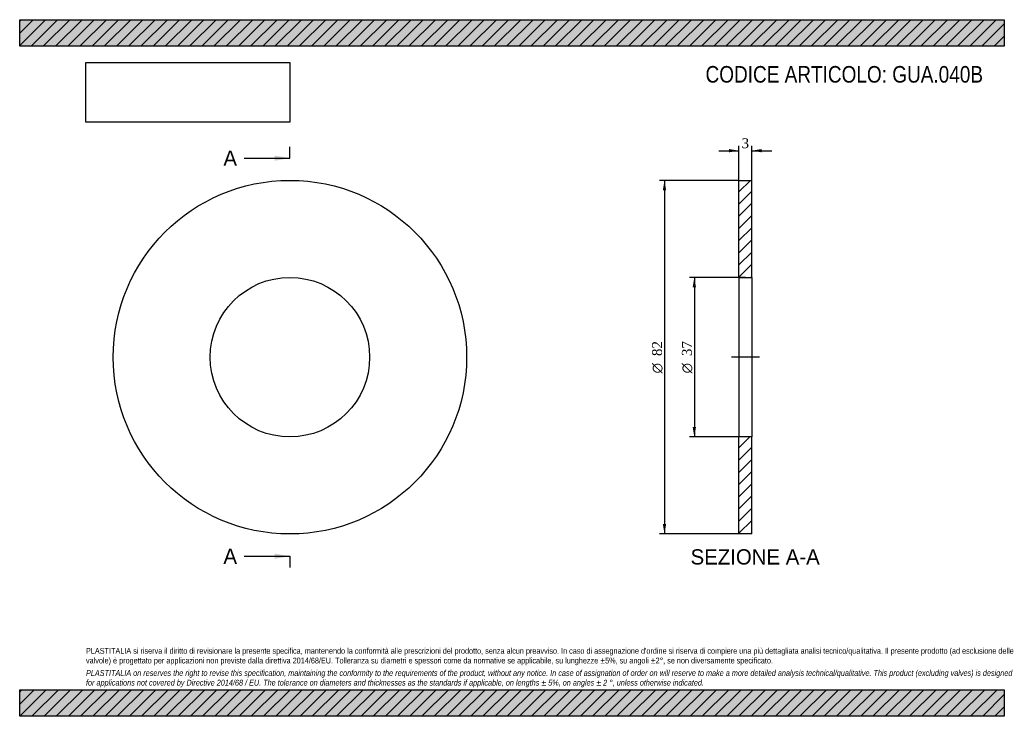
# Model space of a CAD drawing. Header units: millimetres. Extents: x 0 to 228, y 0 to 162.
import ezdxf
from ezdxf.enums import TextEntityAlignment as Align
from ezdxf.lldxf.tags import DXFTag

# ---------------------------------------------------------------- set-up
doc = ezdxf.new("R2010")
doc.units = ezdxf.units.MM
doc.header["$LTSCALE"] = 0.769231
for name, color, linetype in [('Default', 7, 'Continuous'), ('DV2_Default', 7, 'Continuous'), ('GUA.040B', 7, 'Continuous')]:
    doc.layers.add(name, color=color, linetype=linetype)
doc.styles.add('SEACAD_Solid_Edge_ANSI', font='seans.ttf')
doc.styles.add('SEACAD_Solid_Edge_ANSI1_Symbols', font='semeca1.ttf')
doc.styles.add('SEACAD_Times_New_Roman', font='times.ttf')
tags = doc.linetypes.add('CENTER2', pattern=[28.575, 19.05, -3.175, 3.175, -3.175]).pattern_tags.tags
tags[10:11] = [DXFTag(74, 4), DXFTag(75, 0), DXFTag(340, '0'), DXFTag(46, 0.0), DXFTag(50, 0.0), DXFTag(44, 0.0), DXFTag(45, 0.0)]
tags[8:9] = [DXFTag(74, 4), DXFTag(75, 0), DXFTag(340, '0'), DXFTag(46, 0.0), DXFTag(50, 0.0), DXFTag(44, 0.0), DXFTag(45, 0.0)]
tags[6:7] = [DXFTag(74, 4), DXFTag(75, 0), DXFTag(340, '0'), DXFTag(46, 0.0), DXFTag(50, 0.0), DXFTag(44, 0.0), DXFTag(45, 0.0)]
tags[4:5] = [DXFTag(74, 4), DXFTag(75, 0), DXFTag(340, '0'), DXFTag(46, 0.0), DXFTag(50, 0.0), DXFTag(44, 0.0), DXFTag(45, 0.0)]
doc.dimstyles.new('ANSImm', dxfattribs={"dimtxt": 2.307692, "dimasz": 2.307692, "dimexe": 1.153846, "dimexo": 0, "dimgap": 0.576923, "dimtad": 1, "dimdsep": 46, "dimtxsty": 'SEACAD_Times_New_Roman', "dimblk1": '_SE_FILLED', "dimblk2": '_SE_FILLED', "dimsah": 1, "dimcen": 1.153846, "dimazin": 0, "dimtfac": 0.85, "dimtdec": 3, "dimtofl": 0, "dimtmove": 0, "dimatfit": 3, "dimfxl": 1, "dimarcsym": 0})
picture_1 = doc.add_image_def('image1.jpg', size_in_pixel=(4302, 1260))

# ---------------------------------------------------------------- blocks, each defined once
blk = doc.blocks.new('SE')
at = {"layer": 'GUA.040B', "color": 7, "linetype": 'Continuous'}
for radius in [41, 18.5]:
    blk.add_circle((62.7, 83.28), radius, dxfattribs=at)
blk = doc.blocks.new('SE2')
at = {"color": 7, "linetype": 'Continuous', "style": 'SEACAD_Solid_Edge_ANSI'}
blk.add_text('A', height=3.54, dxfattribs=at).set_placement((47.27, 131.2), align=Align.TOP_LEFT)
blk = doc.blocks.new('SE3')
at = {"color": 7, "linetype": 'Continuous', "style": 'SEACAD_Solid_Edge_ANSI'}
blk.add_text('A', height=3.54, dxfattribs=at).set_placement((47.27, 38.89), align=Align.TOP_LEFT)
blk = doc.blocks.new('SEANNOT_GROUP')
at = {"linetype": 'Continuous'}
blk.add_hatch(color=7, dxfattribs=at).paths.add_polyline_path([(59.16, 128.84), (62.7, 129.43), (59.16, 130.02)])
at = {"color": 7, "linetype": 'Continuous'}
blk.add_lwpolyline([(52.08, 129.43), (62.7, 129.43)], dxfattribs=at)
blk = doc.blocks.new('SEANNOT_GROUP1')
at = {"linetype": 'Continuous'}
blk.add_hatch(color=7, dxfattribs=at).paths.add_polyline_path([(59.16, 36.53), (62.7, 37.12), (59.16, 37.71)])
at = {"color": 7, "linetype": 'Continuous'}
blk.add_lwpolyline([(52.08, 37.12), (62.7, 37.12)], dxfattribs=at)
blk = doc.blocks.new('SE1')
at = {"layer": 'Default', "color": 7, "linetype": 'CENTER2'}
for p, q in [((62.7, 129.43), (62.7, 132.08)), ((62.7, 37.12), (62.7, 34.47))]:
    blk.add_line(p, q, dxfattribs=at)
at = {"layer": 'Default', "color": 7, "linetype": 'CENTER2', "const_width": 0.0001}
blk.add_lwpolyline([(62.7, 129.43), (62.7, 37.12)], dxfattribs=at)
at = {"layer": 'Default'}
for name in ['SE2', 'SEANNOT_GROUP', 'SE3', 'SEANNOT_GROUP1']:
    blk.add_blockref(name, (0, 0), dxfattribs=at)
blk = doc.blocks.new('SE4')
at = {"layer": 'GUA.040B', "linetype": 'Continuous'}
h = blk.add_hatch(dxfattribs=at)
h.set_pattern_fill('LINE', scale=0.62992, angle=45, style=0)
h.paths.add_polyline_path([(169.88, 101.78), (169.88, 124.28), (166.88, 124.28), (166.88, 101.78)])
h = blk.add_hatch(dxfattribs=at)
h.set_pattern_fill('LINE', scale=0.62992, angle=45, style=0)
h.paths.add_polyline_path([(169.88, 42.28), (169.88, 64.78), (166.88, 64.78), (166.88, 42.28)])
at = {"layer": 'DV2_Default', "color": 7, "linetype": 'CENTER2'}
blk.add_line((171.63, 83.28), (165.13, 83.28), dxfattribs=at)
at = {"layer": 'GUA.040B', "color": 7, "linetype": 'Continuous'}
for p, q in [((166.88, 101.78), (166.88, 124.28)), ((166.88, 124.28), (169.88, 124.28)), ((169.88, 101.78), (169.88, 124.28)), ((166.88, 101.78), (166.88, 64.78)), ((166.88, 101.78), (169.88, 101.78)), ((169.88, 101.78), (169.88, 64.78)), ((166.88, 42.28), (166.88, 64.78)), ((169.88, 64.78), (166.88, 64.78)), ((169.88, 42.28), (169.88, 64.78)), ((169.88, 42.28), (166.88, 42.28))]:
    blk.add_line(p, q, dxfattribs=at)
blk = doc.blocks.new('DMBLK2')
at = {"layer": 'Default', "linetype": 'Continuous'}
for points in [[(164.57, 131.55), (164.57, 130.78), (166.88, 131.16)], [(172.19, 131.55), (169.88, 131.16), (172.19, 130.78)]]:
    blk.add_hatch(color=7, dxfattribs=at).paths.add_polyline_path(points)
at = {"layer": 'Default', "color": 7, "linetype": 'Continuous'}
for p, q in [((162.26, 131.16), (166.88, 131.16)), ((166.88, 124.28), (166.88, 132.32)), ((169.88, 124.28), (169.88, 132.32)), ((169.88, 131.16), (174.49, 131.16))]:
    blk.add_line(p, q, dxfattribs=at)
at = {"layer": 'Default', "color": 7, "linetype": 'Continuous', "style": 'SEACAD_Times_New_Roman'}
blk.add_text('3', height=2.31, dxfattribs=at).set_placement((167.5, 134.05), align=Align.TOP_LEFT)
blk = doc.blocks.new('_SE_FILLED')
at = {"color": 0}
blk.add_line((0, 0), (-1, 0), dxfattribs=at)
blk.add_solid([(0, 0), (-1, -0.1665), (-1, 0.1665), (0, 0)], dxfattribs=at)
blk = doc.blocks.new('GDimGGroup')
at = {"layer": 'Default', "linetype": 'Continuous'}
for points in [[(156.15, 99.47), (156.92, 99.47), (156.54, 101.78)], [(156.15, 67.08), (156.54, 64.78), (156.92, 67.08)]]:
    blk.add_hatch(color=7, dxfattribs=at).paths.add_polyline_path(points)
at = {"layer": 'Default', "color": 7, "linetype": 'Continuous'}
for p, q in [((168.38, 101.78), (155.38, 101.78)), ((156.54, 101.78), (156.54, 64.78)), ((168.38, 64.78), (155.38, 64.78))]:
    blk.add_line(p, q, dxfattribs=at)
for s, height, style, p in [('37', 2.308, 'SEACAD_Times_New_Roman', (153.65, 83.53)), ('O', 2.31, 'SEACAD_Solid_Edge_ANSI1_Symbols', (153.65, 79.52))]:
    blk.add_text(s, height=height, rotation=90, dxfattribs=dict(at, style=style)).set_placement(p, align=Align.TOP_LEFT)
blk = doc.blocks.new('GDimGGroup1')
at = {"layer": 'Default', "linetype": 'Continuous'}
for points in [[(149.23, 121.97), (150, 121.97), (149.62, 124.28)], [(149.23, 44.58), (149.62, 42.28), (150, 44.58)]]:
    blk.add_hatch(color=7, dxfattribs=at).paths.add_polyline_path(points)
at = {"layer": 'Default', "color": 7, "linetype": 'Continuous'}
for p, q in [((166.88, 124.28), (148.46, 124.28)), ((149.62, 124.28), (149.62, 42.28)), ((166.88, 42.28), (148.46, 42.28))]:
    blk.add_line(p, q, dxfattribs=at)
for s, height, style, p in [('82', 2.308, 'SEACAD_Times_New_Roman', (146.73, 83.53)), ('O', 2.31, 'SEACAD_Solid_Edge_ANSI1_Symbols', (146.73, 79.52))]:
    blk.add_text(s, height=height, rotation=90, dxfattribs=dict(at, style=style)).set_placement(p, align=Align.TOP_LEFT)

msp = doc.modelspace()

# ---------------------------------------------------------------- hatches: boundary and pattern name
at = {"layer": 'Default', "linetype": 'Continuous'}
h = msp.add_hatch(dxfattribs=at)
h.set_pattern_fill('LINE', scale=0.62992, angle=45, style=0)
h.paths.add_polyline_path([(228.462, 155.385), (228.462, 161.538), (0, 161.538), (0, 155.385)])
for points in [[(228.462, 155.385), (228.462, 161.538), (0, 161.538), (0, 155.385)], [(228.462, 0), (228.462, 6.154), (0, 6.154), (0, 0)]]:
    msp.add_hatch(color=7, dxfattribs=at).paths.add_polyline_path(points)
h = msp.add_hatch(dxfattribs=at)
h.set_pattern_fill('LINE', scale=0.62992, angle=45, style=0)
h.paths.add_polyline_path([(228.462, 0), (228.462, 6.154), (0, 6.154), (0, 0)])

# ---------------------------------------------------------------- linework, layer by layer
at = {"layer": 'Default', "color": 7, "linetype": 'Continuous'}
for p, q in [((0, 161.538), (228.462, 161.538)), ((0, 155.385), (0, 161.538)), ((228.462, 161.538), (228.462, 155.385)), ((228.462, 155.385), (0, 155.385)), ((0, 6.154), (228.462, 6.154)), ((0, 0), (0, 6.154)), ((228.462, 6.154), (228.462, 0)), ((228.462, 0), (0, 0))]:
    msp.add_line(p, q, dxfattribs=at)

# ---------------------------------------------------------------- block references
at = {"layer": 'Default'}
for name in ['SE1', 'SE', 'GDimGGroup1', 'SE4', 'GDimGGroup']:
    msp.add_blockref(name, (0, 0), dxfattribs=at)

# ---------------------------------------------------------------- texts
at = {"layer": 'Default', "color": 7, "linetype": 'Continuous', "style": 'SEACAD_Solid_Edge_ANSI'}
msp.add_text('SEZIONE A-A', height=3.53846, dxfattribs=at).set_placement((155.665, 38.737), align=Align.TOP_LEFT)
at = {"layer": 'Default', "attachment_point": 1}
for s, insert, char_height, width in [('{\\fArial Narrow|b0||i0||c0|p34;\\C7;\\H3.846153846;\\W1.;CODICE ARTICOLO: GUA.040B}', (159.139, 150.795), 3.84615, 65.33731), ("{\\fArial Narrow|b0||i0||c0|p34;\\C7;\\H1.346153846;\\W1.;PLASTITALIA si riserva il diritto di revisionare la presente specifica, mantenendo la conformità alle prescrizioni del prodotto, senza alcun preavviso. In caso di assegnazione d'ordine si riserva di compiere una più dettagliata analisi tecnico/qualitativa. Il presente prodotto (ad esclusione delle \\P}{\\fArial Narrow|b0||i0||c0|p34;\\C7;\\H1.346153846;\\W1.;valvole) è progettato per applicazioni non previste dalla direttiva 2014/68/EU. Tolleranza su diametri e spessori come da normative se applicabile, su lunghezze ±5%, su angoli ±2°, se non diversamente specificato.\\P}{\\fArial Narrow|b0||i0||c0|p34;\\C7;\\H0.3846153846;\\W1.;   \\P}{\\fArial Narrow|b0||i1||c0|p34;\\C7;\\H1.346153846;\\W1.;PLASTITALIA on reserves the right to revise this specification, maintaining the conformity to the requirements of the product, without any notice. In case of assignation of order on will reserve to make a more detailed analysis technical/qualitative. This product (excluding valves) is designed \\P}{\\fArial Narrow|b0||i1||c0|p34;\\C7;\\H1.346153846;\\W1.;for applications not covered by Directive 2014/68 / EU. The tolerance on diameters and thicknesses as the standards if applicable, on lengths ± 5%, on angles ± 2 °, unless otherwise indicated.\\P}", (15.385, 15.848), 1.346154, 197.69231)]:
    msp.add_mtext(s, dxfattribs=dict(at, insert=insert, char_height=char_height, width=width))

# ---------------------------------------------------------------- dimensions: what is measured, and where the dimension line sits
at = {"layer": 'Default', "color": 7, "linetype": 'Continuous'}
dim = msp.add_linear_dim(base=(166.879, 131.162), p1=(166.879, 124.275), p2=(169.879, 124.275), angle=0, text='\\A1;<>', dimstyle='ANSImm', dxfattribs=at)
dim.commit()
dim.dimension.update_dxf_attribs({"geometry": 'DMBLK2', "text_midpoint": (168.379, 131.162), "dimtype": 161})

# ---------------------------------------------------------------- pictures from other files: only their frames are drawn
image = msp.add_image(picture_1, insert=(15.385, 137.772), size_in_units=(47.275, 13.846))
image.dxf.flags = 7

doc.saveas('drawing.dxf')
